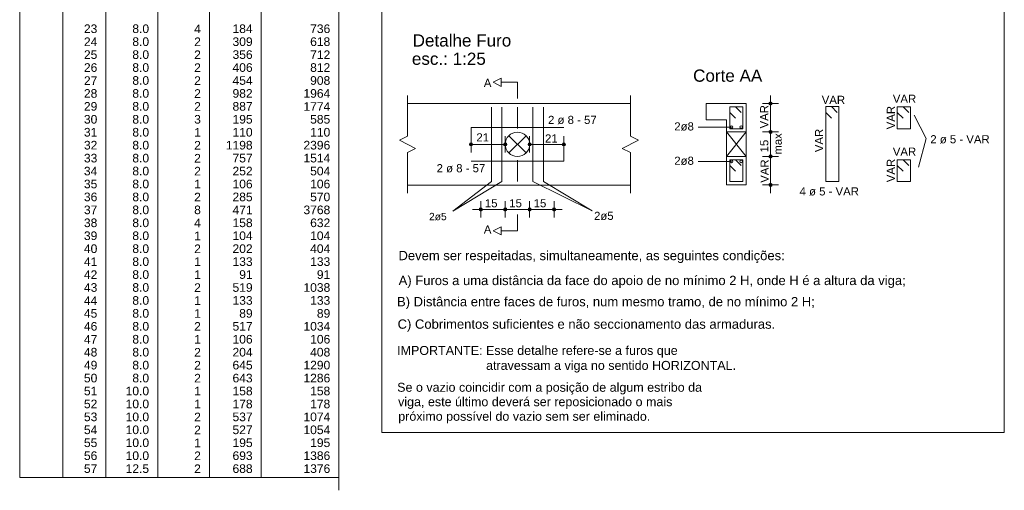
# Model space of a CAD drawing. Header units: millimetres. Extents: x 1852 to 2571, y -668 to -390.
# Tile 79 of 84: x 2544 to 2568, y -496 to -485. Entities that reach past the tile are written whole.
import ezdxf

# ---------------------------------------------------------------- set-up
doc = ezdxf.new("R2010")
doc.units = ezdxf.units.MM
doc.linetypes.add('NULL', pattern=[0])
for name, color, linetype, lineweight in [('1', 250, 'Continuous', 13), ('10', 7, 'Continuous', 20), ('4', 142, 'Continuous', 9), ('DT-Relação do aço', 250, 'Continuous', 5), ('Textos', 7, 'Continuous', 9)]:
    doc.layers.add(name, color=color, linetype=linetype, lineweight=lineweight)
doc.styles.add('ARIAL', font='arial.ttf')

msp = doc.modelspace()

# ---------------------------------------------------------------- linework, layer by layer
at = {"layer": '1', "linetype": 'Continuous'}
for p, q in [((2554.5947, -487.3584), (2556.8729, -487.3584)), ((2554.5947, -488.1817), (2556.8729, -488.1817))]:
    msp.add_line(p, q, dxfattribs=at)
for points in [[(2563.5868, -486.9844), (2563.4455, -486.8431), (2563.3042, -486.8431), (2563.3042, -488.6817), (2563.6239, -488.6817), (2563.6239, -486.8431), (2563.3042, -486.8431), (2563.3042, -486.9844), (2563.4455, -487.1257)], [(2561.2309, -486.9885), (2561.0896, -486.8471), (2560.9483, -486.8471), (2560.9483, -487.3867), (2561.268, -487.3867), (2561.268, -486.8471), (2560.9483, -486.8471), (2560.9483, -486.9885), (2561.0896, -487.1298)], [(2565.343, -486.9885), (2565.2017, -486.8471), (2565.0603, -486.8471), (2565.0603, -487.3867), (2565.3801, -487.3867), (2565.3801, -486.8471), (2565.0603, -486.8471), (2565.0603, -486.9885), (2565.2017, -487.1298)], [(2561.2309, -488.2874), (2561.0896, -488.1461), (2560.9483, -488.1461), (2560.9483, -488.6857), (2561.268, -488.6857), (2561.268, -488.1461), (2560.9483, -488.1461), (2560.9483, -488.2874), (2561.0896, -488.4288)], [(2565.343, -488.2874), (2565.2017, -488.1461), (2565.0603, -488.1461), (2565.0603, -488.6857), (2565.3801, -488.6857), (2565.3801, -488.1461), (2565.0603, -488.1461), (2565.0603, -488.2874), (2565.2017, -488.4288)]]:
    msp.add_lwpolyline(points, dxfattribs=at)
for centre in [(2560.9903, -487.3448), (2561.2261, -487.3448), (2560.9903, -488.1881), (2561.2261, -488.1881)]:
    msp.add_circle(centre, 0.032, dxfattribs=at)
at = {"layer": '10', "linetype": 'Continuous'}
for p, q in [((2555.1343, -486.2455), (2555.3341, -486.1456)), ((2555.1343, -486.2455), (2555.3341, -486.3455)), ((2555.3341, -486.2455), (2555.3341, -486.1456)), ((2555.3341, -486.2455), (2555.7338, -486.2455)), ((2555.3341, -486.3455), (2555.3341, -486.2455)), ((2555.7338, -486.6452), (2555.7338, -486.2455)), ((2553.0355, -486.571), (2553.0355, -487.5702)), ((2558.5064, -487.5702), (2558.5064, -486.571)), ((2558.5064, -486.7708), (2553.0355, -486.7708)), ((2555.0943, -486.8607), (2555.0943, -488.6793)), ((2555.3541, -486.8607), (2555.3541, -488.6793)), ((2555.7338, -487.3803), (2555.7338, -486.8607)), ((2556.1135, -486.8607), (2556.1135, -488.6793)), ((2556.3733, -486.8607), (2556.3733, -488.6793)), ((2553.0355, -487.5702), (2552.8356, -487.6701)), ((2555.5219, -487.5581), (2555.9458, -487.982)), ((2555.5219, -487.982), (2555.9458, -487.5581)), ((2558.7062, -487.6701), (2558.5064, -487.5702)), ((2560.8684, -487.4667), (2561.348, -487.4667)), ((2560.8684, -488.0662), (2560.8684, -487.4667)), ((2560.8684, -488.0662), (2561.348, -487.4667)), ((2560.8684, -487.4667), (2561.348, -488.0662)), ((2561.348, -487.4667), (2561.348, -488.0662)), ((2552.8356, -487.6701), (2553.2353, -487.87)), ((2558.3066, -487.87), (2558.7062, -487.6701)), ((2553.2353, -487.87), (2553.0355, -487.9699)), ((2553.0355, -487.9699), (2553.0355, -488.9691)), ((2558.5064, -487.9699), (2558.3066, -487.87)), ((2558.5064, -488.9691), (2558.5064, -487.9699)), ((2555.7338, -488.1597), (2555.7338, -488.6793)), ((2561.348, -488.0662), (2560.8684, -488.0662)), ((2553.0355, -488.7693), (2558.5064, -488.7693)), ((2555.7338, -489.4948), (2555.7338, -489.8945)), ((2555.3341, -489.7945), (2555.1343, -489.8945)), ((2555.1343, -489.8945), (2555.3341, -489.9944)), ((2555.3341, -489.8945), (2555.3341, -489.7945)), ((2555.7338, -489.8945), (2555.3341, -489.8945)), ((2555.3341, -489.9944), (2555.3341, -489.8945))]:
    msp.add_line(p, q, dxfattribs=at)
for points in [[(2552.4074, -479.0326), (2567.6872, -479.0326), (2567.6872, -494.8455), (2552.4074, -494.8455), (2552.4074, -479.0326)], [(2561.1082, -488.7656), (2561.348, -488.7656), (2561.348, -486.7672), (2561.1082, -486.7672), (2560.3687, -486.7672), (2560.3687, -487.1669), (2560.8684, -487.1669), (2560.8684, -488.7656), (2561.1082, -488.7656)], [(2561.1082, -487.4667), (2561.348, -487.4667), (2561.348, -486.7672), (2561.1082, -486.7672), (2560.3687, -486.7672), (2560.3687, -487.1669), (2560.8684, -487.1669), (2560.8684, -487.4667), (2561.1082, -487.4667)], [(2561.1082, -488.7656), (2561.348, -488.7656), (2561.348, -488.0662), (2561.1082, -488.0662), (2560.8684, -488.0662), (2560.8684, -488.7656), (2561.1082, -488.7656)]]:
    msp.add_lwpolyline(points, dxfattribs=at)
msp.add_circle((2555.7338, -487.77), 0.2998, dxfattribs=at)
at = {"layer": '4', "linetype": 'Continuous'}
for p, q in [((2561.9475, -488.9655), (2561.9475, -486.5674)), ((2561.7477, -486.7672), (2562.1474, -486.7672)), ((2565.4755, -487.0549), (2565.772, -487.629)), ((2554.5947, -487.77), (2554.5947, -487.3584)), ((2554.5947, -487.9699), (2554.5947, -487.5702)), ((2555.4341, -487.9699), (2555.4341, -487.5702)), ((2556.0336, -487.9699), (2556.0336, -487.5702)), ((2556.8729, -487.9699), (2556.8729, -487.5702)), ((2560.9903, -487.3448), (2560.1689, -487.3448)), ((2561.7477, -487.4667), (2562.1474, -487.4667)), ((2554.5947, -487.77), (2555.4341, -487.77)), ((2556.0336, -487.77), (2556.8729, -487.77)), ((2556.8729, -487.77), (2556.8729, -488.1817)), ((2565.772, -487.629), (2565.5813, -488.327)), ((2560.9903, -488.1881), (2560.1689, -488.1881)), ((2561.7477, -488.0662), (2562.1474, -488.0662)), ((2555.3541, -488.6793), (2554.1481, -489.4129)), ((2555.0943, -488.6793), (2554.1481, -489.4129)), ((2556.1135, -488.6793), (2557.5694, -489.4059)), ((2556.3733, -488.6793), (2557.5694, -489.4059)), ((2561.7477, -488.7656), (2562.1474, -488.7656)), ((2554.8345, -489.5686), (2554.8345, -489.1689)), ((2555.4341, -489.5686), (2555.4341, -489.1689)), ((2555.4341, -489.5686), (2555.4341, -489.1689)), ((2556.0336, -489.5686), (2556.0336, -489.1689)), ((2556.0336, -489.5686), (2556.0336, -489.1689)), ((2556.6331, -489.5686), (2556.6331, -489.1689)), ((2555.6339, -489.3688), (2554.6347, -489.3688)), ((2555.2342, -489.3688), (2556.2334, -489.3688)), ((2555.8338, -489.3688), (2556.833, -489.3688))]:
    msp.add_line(p, q, dxfattribs=at)
for centre, radius in [((2561.9475, -486.7672), 0.04), ((2561.9475, -486.7672), 0.02), ((2561.9475, -487.4667), 0.04), ((2561.9475, -487.4667), 0.02), ((2554.5947, -487.77), 0.04), ((2554.5947, -487.77), 0.02), ((2555.4341, -487.77), 0.04), ((2555.4341, -487.77), 0.02), ((2556.0336, -487.77), 0.04), ((2556.0336, -487.77), 0.02), ((2556.8729, -487.77), 0.04), ((2556.8729, -487.77), 0.02), ((2561.9475, -488.0662), 0.04), ((2561.9475, -488.0662), 0.02), ((2561.9475, -488.7656), 0.04), ((2561.9475, -488.7656), 0.02), ((2554.8345, -489.3688), 0.04), ((2554.8345, -489.3688), 0.02), ((2555.4341, -489.3688), 0.04), ((2555.4341, -489.3688), 0.04), ((2555.4341, -489.3688), 0.02), ((2555.4341, -489.3688), 0.02), ((2556.0336, -489.3688), 0.04), ((2556.0336, -489.3688), 0.04), ((2556.0336, -489.3688), 0.02), ((2556.0336, -489.3688), 0.02), ((2556.6331, -489.3688), 0.04), ((2556.6331, -489.3688), 0.02)]:
    msp.add_circle(centre, radius, dxfattribs=at)
at = {"layer": 'DT-Relação do aço', "linetype": 'Continuous'}
for p, q in [((2543.514, -476.9914), (2543.514, -495.9475)), ((2544.573, -476.9914), (2544.573, -495.9475)), ((2545.632, -476.9914), (2545.632, -495.9475)), ((2546.9028, -476.9914), (2546.9028, -495.9475)), ((2548.1736, -476.9914), (2548.1736, -495.9475)), ((2549.4444, -476.9914), (2549.4444, -495.9475)), ((2551.3506, -476.9914), (2551.3506, -496.2652)), ((2551.3506, -476.9914), (2551.3506, -495.9475)), ((2543.514, -495.9475), (2551.3506, -495.9475))]:
    msp.add_line(p, q, dxfattribs=at)

# ---------------------------------------------------------------- texts
at = {"layer": 'DT-Relação do aço', "linetype": 'Continuous', "char_height": 0.2118, "attachment_point": 9, "line_spacing_factor": 0.798, "style": 'ARIAL'}
for s, insert, width in [('23', (2545.4202, -485.0398), 0.659905), ('8.0', (2546.691, -485.0398), 0.824737), ('4', (2547.9618, -485.0398), 0.329953), ('184', (2549.2326, -485.0398), 0.989858), ('736', (2551.1388, -485.0398), 0.989858), ('24', (2545.4202, -485.3575), 0.659905), ('8.0', (2546.691, -485.3575), 0.824737), ('2', (2547.9618, -485.3575), 0.329953), ('309', (2549.2326, -485.3575), 0.989858), ('618', (2551.1388, -485.3575), 0.989858), ('25', (2545.4202, -485.6752), 0.659905), ('8.0', (2546.691, -485.6752), 0.824737), ('2', (2547.9618, -485.6752), 0.329953), ('356', (2549.2326, -485.6752), 0.989858), ('712', (2551.1388, -485.6752), 0.989858), ('26', (2545.4202, -485.9929), 0.659905), ('8.0', (2546.691, -485.9929), 0.824737), ('2', (2547.9618, -485.9929), 0.329953), ('406', (2549.2326, -485.9929), 0.989858), ('812', (2551.1388, -485.9929), 0.989858), ('27', (2545.4202, -486.3106), 0.659905), ('8.0', (2546.691, -486.3106), 0.824737), ('2', (2547.9618, -486.3106), 0.329953), ('454', (2549.2326, -486.3106), 0.989858), ('908', (2551.1388, -486.3106), 0.989858), ('28', (2545.4202, -486.6283), 0.659905), ('8.0', (2546.691, -486.6283), 0.824737), ('2', (2547.9618, -486.6283), 0.329953), ('982', (2549.2326, -486.6283), 0.989858), ('1964', (2551.1388, -486.6283), 1.31981), ('29', (2545.4202, -486.946), 0.659905), ('8.0', (2546.691, -486.946), 0.824737), ('2', (2547.9618, -486.946), 0.329953), ('887', (2549.2326, -486.946), 0.989858), ('1774', (2551.1388, -486.946), 1.31981), ('30', (2545.4202, -487.2637), 0.659905), ('8.0', (2546.691, -487.2637), 0.824737), ('3', (2547.9618, -487.2637), 0.329953), ('195', (2549.2326, -487.2637), 0.989858), ('585', (2551.1388, -487.2637), 0.989858), ('31', (2545.4202, -487.5814), 0.659905), ('8.0', (2546.691, -487.5814), 0.824737), ('1', (2547.9618, -487.5814), 0.329953), ('110', (2549.2326, -487.5814), 0.989858), ('110', (2551.1388, -487.5814), 0.989858), ('32', (2545.4202, -487.8991), 0.659905), ('8.0', (2546.691, -487.8991), 0.824737), ('2', (2547.9618, -487.8991), 0.329953), ('1198', (2549.2326, -487.8991), 1.31981), ('2396', (2551.1388, -487.8991), 1.31981), ('33', (2545.4202, -488.2168), 0.659905), ('8.0', (2546.691, -488.2168), 0.824737), ('2', (2547.9618, -488.2168), 0.329953), ('757', (2549.2326, -488.2168), 0.989858), ('1514', (2551.1388, -488.2168), 1.31981), ('34', (2545.4202, -488.5345), 0.659905), ('8.0', (2546.691, -488.5345), 0.824737), ('2', (2547.9618, -488.5345), 0.329953), ('252', (2549.2326, -488.5345), 0.989858), ('504', (2551.1388, -488.5345), 0.989858), ('35', (2545.4202, -488.8522), 0.659905), ('8.0', (2546.691, -488.8522), 0.824737), ('1', (2547.9618, -488.8522), 0.329953), ('106', (2549.2326, -488.8522), 0.989858), ('106', (2551.1388, -488.8522), 0.989858), ('36', (2545.4202, -489.1699), 0.659905), ('8.0', (2546.691, -489.1699), 0.824737), ('2', (2547.9618, -489.1699), 0.329953), ('285', (2549.2326, -489.1699), 0.989858), ('570', (2551.1388, -489.1699), 0.989858), ('37', (2545.4202, -489.4876), 0.659905), ('8.0', (2546.691, -489.4876), 0.824737), ('8', (2547.9618, -489.4876), 0.329953), ('471', (2549.2326, -489.4876), 0.989858), ('3768', (2551.1388, -489.4876), 1.31981), ('38', (2545.4202, -489.8053), 0.659905), ('8.0', (2546.691, -489.8053), 0.824737), ('4', (2547.9618, -489.8053), 0.329953), ('158', (2549.2326, -489.8053), 0.989858), ('632', (2551.1388, -489.8053), 0.989858), ('39', (2545.4202, -490.123), 0.659905), ('8.0', (2546.691, -490.123), 0.824737), ('1', (2547.9618, -490.123), 0.329953), ('104', (2549.2326, -490.123), 0.989858), ('104', (2551.1388, -490.123), 0.989858), ('40', (2545.4202, -490.4407), 0.659905), ('8.0', (2546.691, -490.4407), 0.824737), ('2', (2547.9618, -490.4407), 0.329953), ('202', (2549.2326, -490.4407), 0.989858), ('404', (2551.1388, -490.4407), 0.989858), ('41', (2545.4202, -490.7584), 0.659905), ('8.0', (2546.691, -490.7584), 0.824737), ('1', (2547.9618, -490.7584), 0.329953), ('133', (2549.2326, -490.7584), 0.989858), ('133', (2551.1388, -490.7584), 0.989858), ('42', (2545.4202, -491.0761), 0.659905), ('8.0', (2546.691, -491.0761), 0.824737), ('1', (2547.9618, -491.0761), 0.329953), ('91', (2549.2326, -491.0761), 0.659905), ('91', (2551.1388, -491.0761), 0.659905), ('43', (2545.4202, -491.3938), 0.659905), ('8.0', (2546.691, -491.3938), 0.824737), ('2', (2547.9618, -491.3938), 0.329953), ('519', (2549.2326, -491.3938), 0.989858), ('1038', (2551.1388, -491.3938), 1.31981), ('44', (2545.4202, -491.7115), 0.659905), ('8.0', (2546.691, -491.7115), 0.824737), ('1', (2547.9618, -491.7115), 0.329953), ('133', (2549.2326, -491.7115), 0.989858), ('133', (2551.1388, -491.7115), 0.989858), ('45', (2545.4202, -492.0292), 0.659905), ('8.0', (2546.691, -492.0292), 0.824737), ('1', (2547.9618, -492.0292), 0.329953), ('89', (2549.2326, -492.0292), 0.659905), ('89', (2551.1388, -492.0292), 0.659905), ('46', (2545.4202, -492.3469), 0.659905), ('8.0', (2546.691, -492.3469), 0.824737), ('2', (2547.9618, -492.3469), 0.329953), ('517', (2549.2326, -492.3469), 0.989858), ('1034', (2551.1388, -492.3469), 1.31981), ('47', (2545.4202, -492.6646), 0.659905), ('8.0', (2546.691, -492.6646), 0.824737), ('1', (2547.9618, -492.6646), 0.329953), ('106', (2549.2326, -492.6646), 0.989858), ('106', (2551.1388, -492.6646), 0.989858), ('48', (2545.4202, -492.9823), 0.659905), ('8.0', (2546.691, -492.9823), 0.824737), ('2', (2547.9618, -492.9823), 0.329953), ('204', (2549.2326, -492.9823), 0.989858), ('408', (2551.1388, -492.9823), 0.989858), ('49', (2545.4202, -493.3), 0.659905), ('8.0', (2546.691, -493.3), 0.824737), ('2', (2547.9618, -493.3), 0.329953), ('645', (2549.2326, -493.3), 0.989858), ('1290', (2551.1388, -493.3), 1.31981), ('50', (2545.4202, -493.6177), 0.659905), ('8.0', (2546.691, -493.6177), 0.824737), ('2', (2547.9618, -493.6177), 0.329953), ('643', (2549.2326, -493.6177), 0.989858), ('1286', (2551.1388, -493.6177), 1.31981), ('51', (2545.4202, -493.9354), 0.659905), ('10.0', (2546.691, -493.9354), 1.154689), ('1', (2547.9618, -493.9354), 0.329953), ('158', (2549.2326, -493.9354), 0.989858), ('158', (2551.1388, -493.9354), 0.989858), ('52', (2545.4202, -494.2531), 0.659905), ('10.0', (2546.691, -494.2531), 1.154689), ('1', (2547.9618, -494.2531), 0.329953), ('178', (2549.2326, -494.2531), 0.989858), ('178', (2551.1388, -494.2531), 0.989858), ('53', (2545.4202, -494.5708), 0.659905), ('10.0', (2546.691, -494.5708), 1.154689), ('2', (2547.9618, -494.5708), 0.329953), ('537', (2549.2326, -494.5708), 0.989858), ('1074', (2551.1388, -494.5708), 1.31981), ('54', (2545.4202, -494.8885), 0.659905), ('10.0', (2546.691, -494.8885), 1.154689), ('2', (2547.9618, -494.8885), 0.329953), ('527', (2549.2326, -494.8885), 0.989858), ('1054', (2551.1388, -494.8885), 1.31981), ('55', (2545.4202, -495.2062), 0.659905), ('10.0', (2546.691, -495.2062), 1.154689), ('1', (2547.9618, -495.2062), 0.329953), ('195', (2549.2326, -495.2062), 0.989858), ('195', (2551.1388, -495.2062), 0.989858), ('56', (2545.4202, -495.5239), 0.659905), ('10.0', (2546.691, -495.5239), 1.154689), ('2', (2547.9618, -495.5239), 0.329953), ('693', (2549.2326, -495.5239), 0.989858), ('1386', (2551.1388, -495.5239), 1.31981), ('57', (2545.4202, -495.8416), 0.659905), ('12.5', (2546.691, -495.8416), 1.154689), ('2', (2547.9618, -495.8416), 0.329953), ('688', (2549.2326, -495.8416), 0.989858), ('1376', (2551.1388, -495.8416), 1.31981)]:
    msp.add_mtext(s, dxfattribs=dict(at, insert=insert, width=width))
at = {"layer": 'Textos', "linetype": 'NULL', "attachment_point": 7, "line_spacing_factor": 0.9, "style": 'ARIAL'}
for s, insert, char_height, width in [('Detalhe Furo', (2553.1617, -485.3728), 0.299766, 72.063753), ('esc.: 1:25', (2553.1427, -485.8218), 0.29977, 54.203494), ('Corte AA', (2560.0467, -486.2368), 0.29977, 50.691985), ('A', (2554.9087, -486.3598), 0.1998, 5.558585), ('VAR', (2563.2047, -486.7768), 0.19984, 16.45637), ('VAR', (2564.9497, -486.7498), 0.19984, 16.45637), ('2 ø 8 - 57', (2556.4857, -487.2748), 0.19984, 35.154675), ('2ø8', (2559.5847, -487.4348), 0.19984, 15.118045), ('21', (2554.7257, -487.6988), 0.19984, 9.038228), ('21', (2556.4107, -487.7258), 0.19984, 9.038228), (' 2 ø 5 - VAR', (2565.7927, -487.7498), 0.199844, 44.752374), ('VAR', (2564.9497, -488.0488), 0.19984, 16.45637), ('2ø8', (2559.5847, -488.2778), 0.19984, 15.118045), ('2 ø 8 - 57', (2553.7497, -488.4608), 0.19984, 35.154675), (' 4 ø 5 - VAR', (2562.5827, -489.0298), 0.199844, 44.752374), ('15', (2554.9347, -489.3188), 0.19984, 9.038228), ('15', (2555.5337, -489.3188), 0.19984, 9.038228), ('15', (2556.1337, -489.3188), 0.19984, 9.038228), ('2ø5', (2553.5637, -489.6374), 0.17986, 13.884875), ('2ø5', (2557.6147, -489.6308), 0.19984, 15.118045), ('A', (2554.9087, -489.9598), 0.1998, 5.558585), ('Devem ser respeitadas, simultaneamente, as seguintes condições:', (2552.8137, -490.6848), 0.228733, 291.548973), ('A) Furos a uma distância da face do apoio de no mínimo 2 H, onde H é a altura da viga;', (2552.8177, -491.2948), 0.228733, 382.411648), ('B) Distância entre faces de furos, num mesmo tramo, de no mínimo 2 H;', (2552.7777, -491.8158), 0.228592, 315.35203), ('C) Cobrimentos suficientes e não seccionamento das armaduras.', (2552.7927, -492.3668), 0.228733, 284.905148), ('IMPORTANTE: Esse detalhe refere-se a furos que', (2552.7807, -493.0068), 0.219584, 205.752812), ('atravessam a viga no sentido HORIZONTAL.', (2554.9637, -493.3738), 0.219584, 183.402793), ('Se o vazio coincidir com a posição de algum estribo da', (2552.7817, -493.9128), 0.219584, 223.820193), ('viga, este último deverá ser reposicionado o mais', (2552.8037, -494.2668), 0.219584, 201.380952), ('próximo possível do vazio sem ser eliminado.', (2552.8077, -494.6238), 0.219584, 185.053393)]:
    msp.add_mtext(s, dxfattribs=dict(at, insert=insert, char_height=char_height, width=width))
at = {"layer": 'Textos', "linetype": 'NULL', "attachment_point": 7, "rotation": 90.00021, "line_spacing_factor": 0.9, "style": 'ARIAL'}
for s, insert, char_height, width in [('VAR', (2561.8918, -487.3788), 0.19984, 16.456369), ('VAR', (2565.0008, -487.4008), 0.19984, 16.456369), ('max', (2562.2265, -488.0198), 0.19763, 15.079806), ('VAR', (2563.2388, -487.9618), 0.19984, 16.456369), ('15', (2561.8978, -487.9668), 0.19984, 9.038227), ('VAR', (2561.9028, -488.7138), 0.19984, 16.456369), ('VAR', (2565.0008, -488.6998), 0.19984, 16.456369)]:
    msp.add_mtext(s, dxfattribs=dict(at, insert=insert, char_height=char_height, width=width))

doc.saveas('drawing.dxf')
